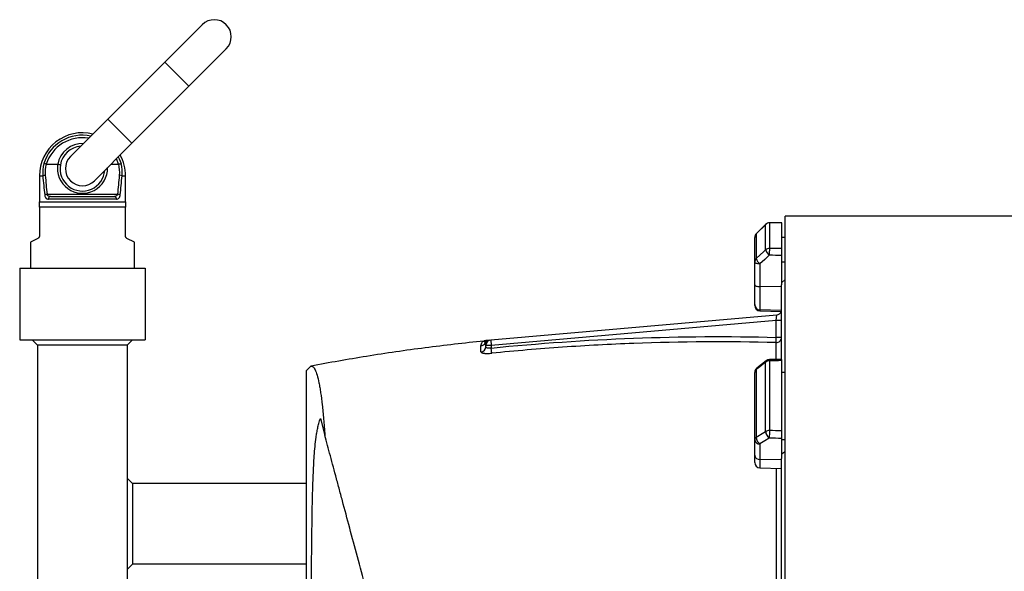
# Model space of a CAD drawing. Header units: millimetres. Extents: x 3 to 2256, y 2 to 1102.
# Tile 5 of 15: x 35 to 584, y 648 to 955. Entities that reach past the tile are written whole.
import ezdxf

# ---------------------------------------------------------------- set-up
doc = ezdxf.new("R2010")
doc.units = ezdxf.units.MM

msp = doc.modelspace()

# ---------------------------------------------------------------- linework, layer by layer
at = {"color": 7, "linetype": 'Continuous', "lineweight": 25}
for p, q in [((136.74, 952.41), (115.89, 931.55)), ((129.32, 918.11), (150.18, 938.97)), ((115.89, 931.55), (84.07, 899.73)), ((97.5, 886.29), (129.32, 918.11)), ((84.07, 899.73), (63.21, 878.87)), ((76.64, 865.43), (97.5, 886.29)), ((49.73, 874.65), (56.1, 874.65)), ((85.86, 874.65), (90.12, 874.65)), ((45.92, 868.15), (45.92, 853.65)), ((93.92, 853.65), (93.92, 868.15)), ((50.18, 857.86), (89.67, 857.86)), ((45.92, 853.65), (93.92, 853.65)), ((88.93, 855.15), (50.92, 855.15)), ((52.1, 856.65), (87.74, 856.65)), ((93.92, 850.65), (45.92, 850.65)), ((45.92, 850.65), (45.92, 834.58)), ((93.92, 834.58), (93.92, 850.65)), ((451.06, 841.09), (445.81, 835.89)), ((451.06, 841.08), (445.81, 835.89)), ((451.04, 826.88), (451.04, 841.04)), ((453.17, 841.91), (453.17, 827.71)), ((459.92, 841.95), (459.92, 827.63)), ((693.94, 845.65), (461.92, 845.65)), ((461.92, 501.65), (461.92, 845.65)), ((445.8, 835.85), (445.8, 822.02)), ((45.09, 833.24), (40.92, 831.15)), ((40.92, 831.15), (40.92, 816.65)), ((98.92, 831.15), (94.75, 833.24)), ((98.92, 816.65), (98.92, 831.15)), ((444.92, 820.02), (444.92, 833.76)), ((461.92, 833.76), (459.92, 833.76)), ((444.92, 807.4), (444.92, 820.02)), ((447.82, 818.99), (447.82, 806.37)), ((459.92, 823.78), (459.92, 807.34)), ((461.92, 820.02), (459.92, 820.02)), ((34.92, 816.65), (104.92, 816.65)), ((34.92, 816.65), (34.92, 776.65)), ((104.92, 816.65), (104.92, 776.65)), ((444.92, 796.38), (444.92, 807.4)), ((461.92, 810.38), (459.92, 808.5)), ((459.92, 806.23), (447.82, 806.37)), ((447.82, 806.37), (447.82, 793.43)), ((459.92, 766.19), (459.92, 807.34)), ((444.92, 795.86), (444.92, 796.38)), ((459.92, 793.01), (447.82, 793.43)), ((447.82, 792.86), (459.92, 792.44)), ((297.66, 776.61), (457.18, 790.57)), ((456.92, 787.53), (297.92, 773.62)), ((456.92, 787.53), (457.18, 790.57)), ((456.92, 778.08), (456.92, 787.53)), ((459.92, 787.53), (456.92, 787.53)), ((34.92, 776.65), (104.92, 776.65)), ((44.92, 773.65), (41.92, 776.65)), ((94.92, 773.65), (97.92, 776.65)), ((294.58, 776.19), (294.58, 776.2)), ((297.66, 776.61), (297.92, 773.62)), ((456.85, 775.15), (456.92, 778.08)), ((459.92, 778.08), (456.92, 778.08)), ((94.92, 773.65), (44.92, 773.65)), ((44.92, 773.65), (44.92, 621.59)), ((94.92, 773.65), (94.92, 606.01)), ((294.92, 772.9), (294.92, 773.62)), ((297.92, 773.62), (294.92, 773.62)), ((297.92, 773.62), (297.92, 772.13)), ((298.21, 769.23), (297.92, 772.13)), ((451.31, 765), (446.07, 760.87)), ((451.04, 725.57), (451.04, 764.26)), ((453.17, 764.93), (453.17, 726.14)), ((459.92, 765.09), (459.92, 725.96)), ((197.38, 762.11), (194.92, 759.65)), ((194.92, 283.4), (194.92, 759.65)), ((444.92, 720.97), (444.92, 758.52)), ((445.8, 760.13), (445.8, 722.35)), ((461.92, 758.52), (459.92, 758.52)), ((202.63, 732.88), (205.16, 723.44)), ((444.92, 712.33), (444.92, 720.97)), ((459.92, 721.72), (459.92, 710.48)), ((461.92, 720.97), (459.92, 720.97)), ((447.82, 718.67), (447.82, 710.04)), ((459.92, 713.09), (461.92, 714.37)), ((444.92, 708.33), (444.92, 712.33)), ((459.92, 709.71), (447.82, 710.04)), ((459.92, 620.03), (459.92, 710.48)), ((447.82, 705.33), (459.92, 704.91)), ((94.92, 699.65), (97.92, 696.65)), ((97.92, 696.65), (97.92, 651.65)), ((194.92, 696.65), (97.92, 696.65)), ((94.92, 648.65), (97.92, 651.65)), ((194.92, 651.65), (97.92, 651.65))]:
    msp.add_line(p, q, dxfattribs=at)
at = {"color": 8, "linetype": 'Continuous', "lineweight": 25}
for p, q in [((115.89, 931.55), (129.32, 918.11)), ((84.07, 899.73), (97.5, 886.29)), ((45.92, 868.15), (47.81, 868.15)), ((92.04, 868.15), (93.92, 868.15)), ((451.04, 841.04), (451.05, 841.09)), ((453.17, 841.91), (453.15, 841.96)), ((445.8, 835.85), (445.81, 835.89)), ((447.82, 793.43), (447.82, 792.86)), ((447.82, 710.04), (447.82, 705.33))]:
    msp.add_line(p, q, dxfattribs=at)
at = {"color": 8, "linetype": 'Continuous', "lineweight": 25, "flags": 128}
for points in [[(90.12, 874.65), (89.08, 877.26), (88.88, 877.67)], [(89.93, 878.72), (90.48, 877.6), (91.51, 874.93)]]:
    msp.add_lwpolyline(points, dxfattribs=at)
at = {"color": 7, "linetype": 'Continuous', "lineweight": 25, "flags": 128}
for points in [[(451.04, 841.04), (446.8, 836.84), (445.8, 835.85)], [(460.05, 842), (458.32, 841.99), (453.15, 841.96)], [(445.8, 822.02), (450.04, 825.95), (451.04, 826.88)], [(453.06, 823.86), (450.5, 821.48), (447.82, 818.99)], [(447.82, 818.99), (447.25, 819.02), (446.7, 819.08), (446.2, 819.18), (445.77, 819.3), (445.41, 819.46), (445.14, 819.63), (444.98, 819.82), (444.92, 820.02)], [(444.92, 807.4), (444.98, 807.2), (445.14, 807.01), (445.41, 806.84), (445.77, 806.68), (446.2, 806.56), (446.7, 806.46), (447.25, 806.4), (447.82, 806.37)], [(451.04, 764.26), (446.8, 760.92), (445.8, 760.13)], [(460, 765.81), (458.28, 765.77), (453.1, 765.65)], [(445.8, 722.35), (450.04, 724.96), (451.04, 725.57)], [(453.06, 721.9), (450.5, 720.32), (447.82, 718.67)]]:
    msp.add_lwpolyline(points, dxfattribs=at)
at = {"color": 7, "linetype": 'Continuous', "lineweight": 25}
for centre, radius, start, end in [((143.46, 945.69), 9.5, 315, 135), ((69.92, 868.15), 24, 75.9096, 180), ((69.92, 872.15), 12.5, 94.4642, 170.3138), ((69.92, 872.15), 9.5, 135, 315), ((69.92, 868.15), 24, 0, 28.8602), ((69.13, 869.9), 21.39, 166.3917, 184.6809), ((69.18, 870.07), 20.06, 166.7781, 184.6812), ((69.92, 872.15), 12.5, 170.3138, 355.5358), ((70.67, 870.07), 20.06, 355.3188, 13.2219), ((70.72, 869.9), 21.39, 355.3191, 13.6083), ((49.34, 864.23), 4.21, 92.0498, 111.3532), ((90.51, 864.23), 4.21, 68.6468, 87.9502), ((50.52, 853.12), 4.75, 94.1261, 110.4177), ((89.32, 853.12), 4.75, 69.5823, 85.8739), ((52.28, 855.29), 1.37, 97.3922, 185.8486), ((87.57, 855.29), 1.37, 354.1514, 82.6078), ((453.16, 838.88), 3.03, 89.9192, 134.4068), ((453.17, 838.96), 3, 90.363, 134.7461), ((447.92, 833.76), 3, 134.7469, 180), ((447.85, 833.76), 2.93, 134.3985, 179.9144), ((453.15, 824.62), 3.09, 89.7313, 132.9143), ((456.82, 828.55), 6.01, 196.0844, 231.3032), ((507.1, 824.32), 54.04, 176.3999, 180.4867), ((447.67, 820), 2.75, 132.8743, 179.6804), ((451.57, 823.68), 6, 196.0682, 231.3112), ((447.9, 796.41), 2.98, 180.3923, 268.4241), ((447.92, 795.86), 3, 180, 268), ((456.92, 793.56), 3, 275, 338.2658), ((291.93, 776.4), 3, 275.7676, 331.4012), ((297.21, 773.57), 2.99, 95.0294, 152.1918), ((295.67, 773.43), 3, 95.017, 111.4438), ((297.92, 773.62), 3, 95, 180), ((456.96, 778.12), 2.97, 267.9118, 359.2827), ((291.97, 772.93), 2.96, 275.1153, 359.4113), ((453.11, 761.41), 3.53, 89.1134, 125.8752), ((453.17, 762.65), 3, 91.298, 128.2638), ((447.92, 758.52), 3, 128.2646, 180), ((446.98, 758.44), 2.05, 124.8552, 177.9943), ((453.09, 722.19), 3.95, 88.912, 121.174), ((455.77, 725.78), 4.73, 182.473, 235.0626), ((561.32, 721.35), 108.26, 177.4633, 179.7098), ((446.62, 720.85), 1.7, 118.8176, 176.1145), ((447.59, 721.35), 2.69, 188.2348, 274.9179), ((450.53, 722.55), 4.73, 182.4559, 235.0656), ((447.59, 712.72), 2.69, 188.2348, 274.9179), ((447.92, 708.33), 3, 180, 268)]:
    msp.add_arc(centre, radius, start, end, dxfattribs=at)
at = {"color": 8, "linetype": 'Continuous', "lineweight": 25}
for centre, radius, start, end in [((69.92, 868.15), 22.63, 78.014, 162.5663), ((69.92, 868.15), 21.21, 80.5327, 162.1568), ((69.92, 872.15), 14, 87.7321, 169.7303), ((69.92, 872.44), 14, 170.9021, 1.1294), ((451.89, 764.38), 0.855, 133.0353, 187.8333), ((449.97, 764.99), 3.2, 358.964, 11.8797), ((446.65, 760.25), 0.855, 132.9918, 187.8734)]:
    msp.add_arc(centre, radius, start, end, dxfattribs=at)
at = {"color": 7, "linetype": 'Continuous', "lineweight": 25}
for centre, major_axis, ratio, start_param, end_param in [((69.92, 913.08), (0, 115.71), 0.207407, 1.969536, 2.071025), ((69.92, 913.36), (0, 115.71), 0.194444, 1.969536, 2.071025), ((69.92, 913.36), (0, 115.71), 0.194444, 4.212161, 4.313649), ((69.92, 913.08), (0, 115.71), 0.207407, 4.212161, 4.313649), ((530.88, 501.65), (9822.23, 60.15), 0.03469, 1.577808, 1.578496), ((530.78, 500.62), (9822.23, -117.44), 0.03281, 1.578403, 1.579101), ((530.88, 501.65), (9822.23, -118.47), 0.033097, 1.57842, 1.579108), ((530.88, 501.65), (9822.23, 222.57), 0.026971, 1.57741, 1.578098), ((530.88, 501.65), (9822.23, -265.19), 0.022626, 1.578632, 1.57932), ((530.78, 499.35), (9822.23, -262.89), 0.022431, 1.578611, 1.579309)]:
    msp.add_ellipse(centre, major_axis=major_axis, ratio=ratio, start_param=start_param, end_param=end_param, dxfattribs=at)
for points, knots in [([(49.65, 874.66), (49.51, 874.7), (49.37, 874.74), (49.1, 874.8), (48.97, 874.83), (48.74, 874.88), (48.63, 874.9), (48.46, 874.92), (48.39, 874.93), (48.34, 874.93)], [0, 0, 0, 0, 0.25, 0.25, 0.5, 0.5, 0.75, 0.75, 1, 1, 1, 1]), ([(56.15, 874.65), (56.25, 874.63), (56.34, 874.61), (56.53, 874.58), (56.62, 874.56), (56.8, 874.52), (56.89, 874.5), (57.04, 874.46), (57.12, 874.44), (57.32, 874.39), (57.43, 874.36), (57.57, 874.3), (57.6, 874.27), (57.6, 874.25)], [0, 0, 0, 0, 0.125, 0.125, 0.25, 0.25, 0.375, 0.375, 0.5, 0.5, 0.75, 0.75, 1, 1, 1, 1]), ([(90.19, 874.66), (90.34, 874.7), (90.48, 874.74), (90.75, 874.8), (90.88, 874.83), (91.11, 874.88), (91.21, 874.9), (91.39, 874.92), (91.46, 874.93), (91.51, 874.93)], [0, 0, 0, 0, 0.25, 0.25, 0.5, 0.5, 0.75, 0.75, 1, 1, 1, 1]), ([(48.86, 857.58), (48.89, 857.38), (48.92, 857.19), (49.01, 856.83), (49.06, 856.66), (49.19, 856.35), (49.26, 856.21), (49.42, 855.95), (49.5, 855.83), (49.69, 855.63), (49.79, 855.54), (49.99, 855.4), (50.1, 855.34), (50.43, 855.19), (50.67, 855.15), (50.92, 855.15)], [0, 0, 0, 0, 0.125, 0.125, 0.25, 0.25, 0.375, 0.375, 0.5, 0.5, 0.625, 0.625, 0.75, 0.75, 1, 1, 1, 1]), ([(52.1, 856.65), (51.9, 856.65), (51.7, 856.67), (51.32, 856.74), (51.13, 856.8), (50.78, 856.98), (50.61, 857.1), (50.41, 857.35), (50.34, 857.44), (50.24, 857.64), (50.21, 857.75), (50.18, 857.86)], [0, 0, 0, 0, 0.25, 0.25, 0.5, 0.5, 0.75, 0.75, 0.875, 0.875, 1, 1, 1, 1]), ([(89.67, 857.86), (89.64, 857.75), (89.6, 857.64), (89.5, 857.44), (89.44, 857.35), (89.24, 857.11), (89.07, 856.99), (88.72, 856.81), (88.53, 856.74), (88.15, 856.67), (87.95, 856.65), (87.74, 856.65)], [0, 0, 0, 0, 0.125, 0.125, 0.25, 0.25, 0.5, 0.5, 0.75, 0.75, 1, 1, 1, 1]), ([(88.93, 855.15), (89.18, 855.15), (89.42, 855.19), (89.86, 855.38), (90.07, 855.53), (90.34, 855.83), (90.43, 855.95), (90.59, 856.21), (90.66, 856.35), (90.79, 856.66), (90.84, 856.84), (90.93, 857.19), (90.96, 857.38), (90.98, 857.58)], [0, 0, 0, 0, 0.25, 0.25, 0.5, 0.5, 0.625, 0.625, 0.75, 0.75, 0.875, 0.875, 1, 1, 1, 1]), ([(45.92, 834.58), (45.92, 834.48), (45.91, 834.4), (45.88, 834.22), (45.86, 834.14), (45.8, 833.99), (45.77, 833.91), (45.7, 833.79), (45.66, 833.73), (45.54, 833.57), (45.45, 833.48), (45.28, 833.34), (45.19, 833.28), (45.09, 833.24)], [0, 0, 0, 0, 0.125, 0.125, 0.25, 0.25, 0.375, 0.375, 0.5, 0.5, 0.75, 0.75, 1, 1, 1, 1]), ([(94.75, 833.24), (94.66, 833.28), (94.57, 833.34), (94.4, 833.48), (94.31, 833.56), (94.15, 833.78), (94.07, 833.91), (93.96, 834.21), (93.92, 834.39), (93.92, 834.58)], [0, 0, 0, 0, 0.25, 0.25, 0.5, 0.5, 0.75, 0.75, 1, 1, 1, 1]), ([(459.92, 827.63), (459.92, 827.56), (459.92, 827.48), (459.92, 827.28), (459.92, 827.16), (459.92, 826.89), (459.92, 826.75), (459.92, 826.43), (459.92, 826.26), (459.92, 825.9), (459.92, 825.72), (459.92, 825.33), (459.92, 825.14), (459.92, 824.75), (459.92, 824.55), (459.92, 824.16), (459.92, 823.96), (459.92, 823.78)], [0, 0, 0, 0, 0.125, 0.125, 0.25, 0.25, 0.375, 0.375, 0.5, 0.5, 0.625, 0.625, 0.75, 0.75, 0.875, 0.875, 1, 1, 1, 1]), ([(293.76, 776.05), (282.86, 774.83), (261.02, 772.39), (228.88, 767.73), (207.71, 763.94), (197.39, 762.09)], [0, 0, 0, 0, 0.337917, 0.676909, 1, 1, 1, 1]), ([(294.57, 776.23), (294.49, 776.2), (294.24, 776.1), (293.95, 776.07), (293.76, 776.05)], [0, 0, 0, 0, 0.32723, 1, 1, 1, 1]), ([(295.46, 776.42), (295.45, 776.42), (295.43, 776.42), (295.79, 776.45), (296.24, 776.49), (296.71, 776.53), (296.95, 776.55)], [0, 0, 0, 0, 0.133272, 0.418036, 0.712892, 1, 1, 1, 1]), ([(297.92, 772.13), (324.34, 774.78), (350.8, 776.61), (403.86, 778.6), (430.39, 778.76), (456.92, 778.08)], [0, 0, 0, 0, 0.5, 0.5, 1, 1, 1, 1]), ([(456.85, 775.15), (430.38, 775.83), (403.91, 775.68), (364.22, 774.19), (350.99, 773.49), (324.58, 771.67), (311.39, 770.55), (298.21, 769.23)], [0, 0, 0, 0, 0.5, 0.5, 0.75, 0.75, 1, 1, 1, 1]), ([(292.23, 769.98), (292.23, 770.68), (292.23, 771.31), (292.23, 772.46), (292.23, 772.97), (292.23, 773.42)], [0, 0, 0, 0, 0.5, 0.5, 1, 1, 1, 1]), ([(292.23, 769.98), (292.23, 769.9), (292.27, 769.82), (292.42, 769.66), (292.53, 769.59), (292.83, 769.46), (293.01, 769.4), (293.45, 769.29), (293.7, 769.25), (294.11, 769.19), (294.26, 769.18), (294.56, 769.15), (294.72, 769.14), (295.21, 769.11), (295.56, 769.1), (296.1, 769.1), (296.29, 769.11), (296.67, 769.12), (296.86, 769.13), (297.43, 769.16), (297.82, 769.19), (298.21, 769.23)], [0, 0, 0, 0, 0.125, 0.125, 0.25, 0.25, 0.375, 0.375, 0.5, 0.5, 0.5625, 0.5625, 0.625, 0.625, 0.75, 0.75, 0.8125, 0.8125, 0.875, 0.875, 1, 1, 1, 1]), ([(297.92, 772.13), (297.72, 772.09), (297.52, 772.06), (297.13, 772.01), (296.93, 772), (296.56, 772), (296.39, 772.02), (296.05, 772.06), (295.9, 772.09), (295.63, 772.16), (295.5, 772.21), (295.29, 772.32), (295.2, 772.38), (295.06, 772.51), (295.01, 772.59), (294.94, 772.74), (294.92, 772.82), (294.92, 772.9)], [0, 0, 0, 0, 0.125, 0.125, 0.25, 0.25, 0.375, 0.375, 0.5, 0.5, 0.625, 0.625, 0.75, 0.75, 0.875, 0.875, 1, 1, 1, 1]), ([(459.92, 765.76), (459.92, 765.77), (459.92, 765.81), (459.92, 765.55), (459.92, 765.22), (459.92, 765.09)], [0, 0, 0, 0, 0.196907, 0.67463, 1, 1, 1, 1]), ([(197.38, 762.11), (197.8, 762.19), (198.2, 762.05), (198.99, 761.34), (199.37, 760.77), (200.49, 758.43), (201.2, 756.01), (201.94, 752.3), (202.02, 751.88), (202.19, 751), (202.27, 750.55), (202.5, 749.16), (202.66, 748.18), (203.11, 745.11), (203.4, 742.86), (203.95, 737.97), (204.21, 735.34), (204.7, 729.68), (204.94, 726.65), (205.16, 723.44)], [0, 0, 0, 0, 0.125, 0.125, 0.25, 0.25, 0.5, 0.5, 0.53125, 0.53125, 0.5625, 0.5625, 0.625, 0.625, 0.75, 0.75, 0.875, 0.875, 1, 1, 1, 1]), ([(196.97, 281.74), (196.97, 285), (196.97, 288.39), (196.98, 295.42), (196.99, 299.05), (197, 310.33), (197.01, 318.33), (197.02, 331.06), (197.03, 335.43), (197.03, 341.05), (197.03, 342.18), (197.04, 344.45), (197.04, 345.6), (197.04, 349.05), (197.05, 351.38), (197.06, 363.08), (197.07, 372.74), (197.1, 392.66), (197.11, 402.92), (197.13, 416.11), (197.13, 418.77), (197.14, 424.12), (197.14, 426.82), (197.16, 434.92), (197.16, 440.34), (197.19, 456.66), (197.2, 467.61), (197.24, 489.65), (197.26, 500.75), (197.28, 513.32), (197.29, 514.72), (197.29, 517.51), (197.3, 518.9), (197.3, 523.07), (197.31, 525.84), (197.33, 534.12), (197.34, 539.6), (197.38, 555.92), (197.4, 566.65), (197.45, 582.5), (197.46, 587.74), (197.49, 595.55), (197.5, 598.14), (197.51, 603.3), (197.52, 605.86), (197.57, 618.54), (197.61, 628.3), (197.72, 647.11), (197.79, 656.15), (197.91, 667), (197.93, 669.15), (197.99, 673.4), (198.02, 675.51), (198.12, 681.74), (198.19, 685.78), (198.34, 691.67), (198.4, 693.6), (198.52, 697.42), (198.59, 699.31), (198.83, 704.88), (199.01, 708.49), (199.38, 713.77), (199.52, 715.51), (199.85, 718.95), (200.04, 720.66), (200.39, 723.22), (200.52, 724.07), (200.81, 725.78), (200.96, 726.64), (201.33, 728.37), (201.53, 729.24), (202.02, 731.03), (202.29, 731.93), (202.63, 732.88)], [0, 0, 0, 0, 0.03125, 0.03125, 0.0625, 0.0625, 0.125, 0.125, 0.15625, 0.15625, 0.164062, 0.164062, 0.171875, 0.171875, 0.1875, 0.1875, 0.25, 0.25, 0.3125, 0.3125, 0.328125, 0.328125, 0.34375, 0.34375, 0.375, 0.375, 0.4375, 0.4375, 0.5, 0.5, 0.507812, 0.507812, 0.515625, 0.515625, 0.53125, 0.53125, 0.5625, 0.5625, 0.625, 0.625, 0.65625, 0.65625, 0.671875, 0.671875, 0.6875, 0.6875, 0.75, 0.75, 0.8125, 0.8125, 0.828125, 0.828125, 0.84375, 0.84375, 0.875, 0.875, 0.890625, 0.890625, 0.90625, 0.90625, 0.9375, 0.9375, 0.953125, 0.953125, 0.96875, 0.96875, 0.976563, 0.976563, 0.984375, 0.984375, 0.992188, 0.992188, 1, 1, 1, 1]), ([(459.92, 725.96), (459.92, 725.81), (459.92, 725.65), (459.92, 725.31), (459.92, 725.12), (459.92, 724.75), (459.92, 724.56), (459.92, 724.16), (459.92, 723.96), (459.92, 723.57), (459.92, 723.38), (459.92, 723), (459.92, 722.81), (459.92, 722.47), (459.92, 722.3), (459.92, 721.99), (459.92, 721.85), (459.92, 721.72)], [0, 0, 0, 0, 0.125, 0.125, 0.25, 0.25, 0.375, 0.375, 0.5, 0.5, 0.625, 0.625, 0.75, 0.75, 0.875, 0.875, 1, 1, 1, 1]), ([(336.87, 231.9), (336.65, 232.72), (336.35, 233.85), (335.59, 236.67), (335.14, 238.35), (334.38, 241.18), (334.12, 242.18), (333.7, 243.73), (333.56, 244.25), (333.27, 245.34), (333.12, 245.9), (332.35, 248.76), (331.67, 251.3), (329.45, 259.6), (327.71, 266.09), (324.7, 277.33), (323.63, 281.33), (322.2, 286.65), (321.91, 287.73), (321.32, 289.92), (321.03, 291.03), (320.12, 294.39), (319.51, 296.68), (316.38, 308.36), (313.68, 318.46), (309.34, 334.65), (307.85, 340.22), (305.92, 347.4), (305.54, 348.84), (304.75, 351.75), (304.36, 353.22), (303.18, 357.63), (302.39, 360.59), (299.98, 369.56), (298.35, 375.64), (295.05, 387.98), (293.37, 394.25), (289.96, 406.98), (288.23, 413.44), (286.03, 421.64), (285.59, 423.29), (284.7, 426.6), (284.26, 428.26), (282.92, 433.25), (282.02, 436.58), (277.55, 453.28), (273.95, 466.71), (266.72, 493.72), (263.08, 507.3), (258.96, 522.66), (258.5, 524.37), (257.59, 527.78), (257.13, 529.48), (255.77, 534.56), (254.87, 537.93), (252.17, 547.99), (250.39, 554.64), (246.86, 567.8), (245.12, 574.32), (241.66, 587.23), (239.95, 593.62), (237.41, 603.1), (236.56, 606.24), (235.31, 610.93), (234.89, 612.5), (234.06, 615.6), (233.65, 617.14), (231.59, 624.79), (229.99, 630.77), (225.31, 648.26), (222.34, 659.33), (218.13, 675.03), (216.77, 680.11), (215.12, 686.26), (214.8, 687.48), (214.15, 689.9), (213.83, 691.09), (212.88, 694.63), (212.26, 696.94), (210.46, 703.68), (209.31, 707.94), (207.15, 716.03), (206.13, 719.84), (205.16, 723.44)], [0, 0, 0, 0, 0.03125, 0.03125, 0.0625, 0.0625, 0.078125, 0.078125, 0.085938, 0.085938, 0.09375, 0.09375, 0.125, 0.125, 0.1875, 0.1875, 0.21875, 0.21875, 0.226563, 0.226563, 0.234375, 0.234375, 0.25, 0.25, 0.3125, 0.3125, 0.34375, 0.34375, 0.351563, 0.351563, 0.359375, 0.359375, 0.375, 0.375, 0.40625, 0.40625, 0.4375, 0.4375, 0.46875, 0.46875, 0.476563, 0.476563, 0.484375, 0.484375, 0.5, 0.5, 0.5625, 0.5625, 0.625, 0.625, 0.632813, 0.632813, 0.640625, 0.640625, 0.65625, 0.65625, 0.6875, 0.6875, 0.71875, 0.71875, 0.75, 0.75, 0.765625, 0.765625, 0.773438, 0.773438, 0.78125, 0.78125, 0.8125, 0.8125, 0.875, 0.875, 0.90625, 0.90625, 0.914063, 0.914063, 0.921875, 0.921875, 0.9375, 0.9375, 0.96875, 0.96875, 1, 1, 1, 1])]:
    msp.add_open_spline(points, degree=3, knots=knots, dxfattribs=at)
for points in [[(49.73, 874.65), (49.7, 874.65), (49.68, 874.65), (49.65, 874.66)], [(56.1, 874.65), (56.12, 874.65), (56.13, 874.65), (56.15, 874.65)], [(90.19, 874.66), (90.17, 874.65), (90.14, 874.65), (90.12, 874.65)], [(45.92, 850.65), (45.92, 851.79), (45.92, 852.81), (45.92, 853.65)], [(93.92, 853.65), (93.92, 852.81), (93.92, 851.78), (93.92, 850.65)]]:
    msp.add_open_spline(points, degree=3, dxfattribs=at)
at = {"color": 8, "linetype": 'Continuous', "lineweight": 25}
for points, knots in [([(292.23, 773.42), (292.29, 773.81), (292.39, 774.6), (292.97, 775.44), (293.71, 775.99), (293.75, 776), (293.77, 776.01)], [0, 0, 0, 0, 0.255127, 0.510853, 0.797128, 1, 1, 1, 1]), ([(294.57, 774.97), (294.51, 775.1), (294.27, 775.6), (294.49, 776.13), (294.55, 776.18), (294.58, 776.19)], [0, 0, 0, 0, 0.170773, 0.673217, 1, 1, 1, 1]), ([(294.92, 773.66), (294.91, 773.79), (294.89, 774.3), (294.71, 774.68), (294.57, 774.97)], [0, 0, 0, 0, 0.246074, 1, 1, 1, 1]), ([(456.88, 765.74), (456.87, 767.47), (456.86, 771.14), (456.85, 773.77), (456.85, 775.15)], [0, 0, 0, 0, 0.472537, 1, 1, 1, 1]), ([(457.12, 619.54), (457.12, 622.22), (457.12, 628.41), (457.11, 637.85), (457.1, 647.91), (457.09, 657.73), (457.08, 667.37), (457.07, 676.79), (457.06, 685.98), (457.04, 694.83), (457.03, 701.18), (457.03, 704.45), (457.02, 705.01)], [0, 0, 0, 0, 0.083802, 0.19342, 0.303039, 0.413418, 0.523797, 0.636576, 0.749355, 0.862963, 0.97657, 1, 1, 1, 1])]:
    msp.add_open_spline(points, degree=3, knots=knots, dxfattribs=at)

doc.saveas('drawing.dxf')
